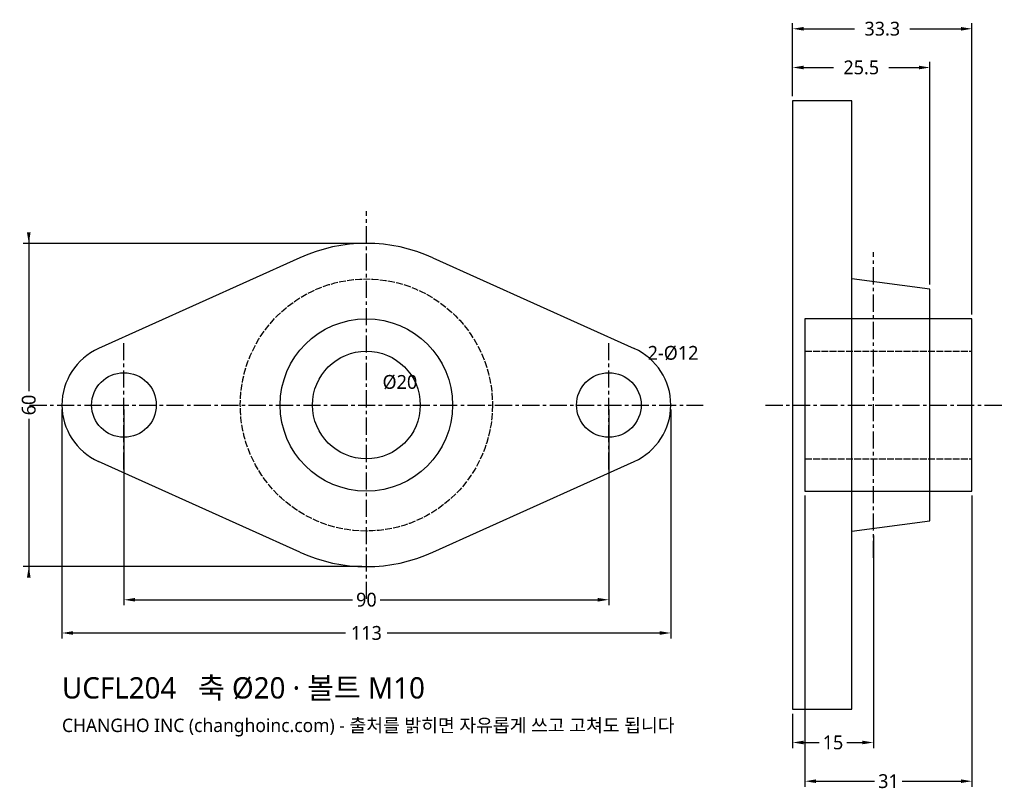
# Model space of a CAD drawing. Header units: millimetres. Extents: x -64 to 118, y -72 to 72.
import ezdxf

# ---------------------------------------------------------------- set-up
doc = ezdxf.new("R2010")
doc.units = ezdxf.units.MM
doc.linetypes.add('CENTER', pattern=[5.08, 3.175, -0.635, 0.635, -0.635])
doc.linetypes.add('DASHED', pattern=[1.524, 1.27, -0.254])
for name, color, linetype in [('문자', 7, 'CONTINUOUS'), ('숨은선', 3, 'DASHED'), ('외형선', 7, 'CONTINUOUS'), ('중심선', 1, 'CENTER'), ('치수', 4, 'CONTINUOUS')]:
    doc.layers.add(name, color=color, linetype=linetype)
doc.styles.add('CH_KOR', font='malgun.ttf')
doc.dimstyles.new('CH_DIM', dxfattribs={"dimtxt": 2.5, "dimasz": 2, "dimexe": 1, "dimexo": 0.8, "dimgap": 0.8, "dimtad": 1, "dimdec": 0, "dimtxsty": 'CH_KOR', "dimcen": 2.5, "dimclrd": 4, "dimclre": 4, "dimclrt": 4, "dimazin": 3, "dimtfac": 1, "dimtmove": 0, "dimatfit": 3})

# ---------------------------------------------------------------- blocks, each defined once
blk = doc.blocks.new('_CLOSEDFILLED')
at = {"color": 0, "linetype": 'BYBLOCK'}
blk.add_solid([(-1, 0.164), (0, 0), (-1, -0.164)], dxfattribs=at)
blk = doc.blocks.new('*D1')
at = {"color": 4}
for p, q in [((-56.5, -0.82), (-56.5, -43.35)), ((56.5, -0.82), (56.5, -43.35)), ((-54.45, -42.33), (-3.85, -42.33)), ((3.85, -42.33), (54.45, -42.33))]:
    blk.add_line(p, q, dxfattribs=at)
at = {"layer": 'Defpoints'}
for p in [(-56.5, 0), (56.5, 0), (-56.5, -42.33)]:
    blk.add_point(p, dxfattribs=at)
at = {"layer": '치수', "color": 4, "xscale": 2.0545454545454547, "yscale": 2.0545454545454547, "rotation": 180}
blk.add_blockref('_CLOSEDFILLED', (-56.5, -42.33), dxfattribs=at)
at = {"layer": '치수', "color": 4, "xscale": 2.0545454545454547, "yscale": 2.0545454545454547}
blk.add_blockref('_CLOSEDFILLED', (56.5, -42.33), dxfattribs=at)
at = {"layer": '치수', "color": 4, "insert": (0, -42.33), "char_height": 2.568, "attachment_point": 5, "style": 'CH_KOR'}
blk.add_mtext('113', dxfattribs=at)
blk = doc.blocks.new('*D2')
at = {"color": 4}
for p, q in [((-45, -0.82), (-45, -37.19)), ((45, -0.82), (45, -37.19)), ((-42.95, -36.16), (-2.57, -36.16)), ((2.57, -36.16), (42.95, -36.16))]:
    blk.add_line(p, q, dxfattribs=at)
at = {"layer": 'Defpoints'}
for p in [(-45, 0), (45, 0), (-45, -36.16)]:
    blk.add_point(p, dxfattribs=at)
at = {"layer": '치수', "color": 4, "xscale": 2.0545454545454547, "yscale": 2.0545454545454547, "rotation": 180}
blk.add_blockref('_CLOSEDFILLED', (-45, -36.16), dxfattribs=at)
at = {"layer": '치수', "color": 4, "xscale": 2.0545454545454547, "yscale": 2.0545454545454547}
blk.add_blockref('_CLOSEDFILLED', (45, -36.16), dxfattribs=at)
at = {"layer": '치수', "color": 4, "insert": (0, -36.16), "char_height": 2.568, "attachment_point": 5, "style": 'CH_KOR'}
blk.add_mtext('90', dxfattribs=at)
blk = doc.blocks.new('*D3')
at = {"color": 4}
for p, q in [((-62.66, 32.05), (-62.66, 2.57)), ((-0.82, 30), (-63.69, 30)), ((-62.66, -2.57), (-62.66, -32.05)), ((-0.82, -30), (-63.69, -30))]:
    blk.add_line(p, q, dxfattribs=at)
at = {"layer": 'Defpoints'}
for p in [(-62.66, 30), (0, 30), (0, -30)]:
    blk.add_point(p, dxfattribs=at)
at = {"layer": '치수', "color": 4, "xscale": 2.0545454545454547, "yscale": 2.0545454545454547}
for p, rotation in [((-62.66, 30), 270), ((-62.66, -30), 90)]:
    blk.add_blockref('_CLOSEDFILLED', p, dxfattribs=dict(at, rotation=rotation))
at = {"layer": '치수', "color": 4, "insert": (-62.66, 0), "char_height": 2.568, "attachment_point": 5, "rotation": 90, "style": 'CH_KOR'}
blk.add_mtext('60', dxfattribs=at)
blk = doc.blocks.new('*D4')
at = {"color": 4}
for p, q in [((79.1, 57.32), (79.1, 63.69)), ((81.15, 62.66), (86.71, 62.66)), ((96.99, 62.66), (102.55, 62.66)), ((104.6, 22.35), (104.6, 63.69))]:
    blk.add_line(p, q, dxfattribs=at)
at = {"layer": 'Defpoints'}
for p in [(79.1, 62.66), (79.1, 56.5), (104.6, 21.53)]:
    blk.add_point(p, dxfattribs=at)
at = {"layer": '치수', "color": 4, "xscale": 2.0545454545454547, "yscale": 2.0545454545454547, "rotation": 180}
blk.add_blockref('_CLOSEDFILLED', (79.1, 62.66), dxfattribs=at)
at = {"layer": '치수', "color": 4, "xscale": 2.0545454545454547, "yscale": 2.0545454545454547}
blk.add_blockref('_CLOSEDFILLED', (104.6, 62.66), dxfattribs=at)
at = {"layer": '치수', "color": 4, "insert": (91.85, 62.66), "char_height": 2.568, "attachment_point": 5, "style": 'CH_KOR'}
blk.add_mtext('25.5', dxfattribs=at)
blk = doc.blocks.new('*D5')
at = {"color": 4}
for p, q in [((79.1, 57.32), (79.1, 70.88)), ((81.15, 69.85), (90.61, 69.85)), ((100.89, 69.85), (110.35, 69.85)), ((112.4, 16.82), (112.4, 70.88))]:
    blk.add_line(p, q, dxfattribs=at)
at = {"layer": 'Defpoints'}
for p in [(79.1, 69.85), (79.1, 56.5), (112.4, 16)]:
    blk.add_point(p, dxfattribs=at)
at = {"layer": '치수', "color": 4, "xscale": 2.0545454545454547, "yscale": 2.0545454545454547, "rotation": 180}
blk.add_blockref('_CLOSEDFILLED', (79.1, 69.85), dxfattribs=at)
at = {"layer": '치수', "color": 4, "xscale": 2.0545454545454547, "yscale": 2.0545454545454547}
blk.add_blockref('_CLOSEDFILLED', (112.4, 69.85), dxfattribs=at)
at = {"layer": '치수', "color": 4, "insert": (95.75, 69.85), "char_height": 2.568, "attachment_point": 5, "style": 'CH_KOR'}
blk.add_mtext('33.3', dxfattribs=at)
blk = doc.blocks.new('*D6')
at = {"color": 4}
for p, q in [((94.1, -24.22), (94.1, -63.69)), ((79.1, -57.32), (79.1, -63.69)), ((81.15, -62.66), (84.03, -62.66)), ((89.17, -62.66), (92.05, -62.66))]:
    blk.add_line(p, q, dxfattribs=at)
at = {"layer": 'Defpoints'}
for p in [(94.1, -23.4), (79.1, -56.5), (79.1, -62.66)]:
    blk.add_point(p, dxfattribs=at)
at = {"layer": '치수', "color": 4, "xscale": 2.0545454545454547, "yscale": 2.0545454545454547, "rotation": 180}
blk.add_blockref('_CLOSEDFILLED', (79.1, -62.66), dxfattribs=at)
at = {"layer": '치수', "color": 4, "xscale": 2.0545454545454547, "yscale": 2.0545454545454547}
blk.add_blockref('_CLOSEDFILLED', (94.1, -62.66), dxfattribs=at)
at = {"layer": '치수', "color": 4, "insert": (86.6, -62.66), "char_height": 2.568, "attachment_point": 5, "style": 'CH_KOR'}
blk.add_mtext('15', dxfattribs=at)
blk = doc.blocks.new('*D7')
at = {"color": 4}
for p, q in [((81.4, -16.82), (81.4, -70.88)), ((112.4, -16.82), (112.4, -70.88)), ((83.45, -69.85), (94.33, -69.85)), ((99.47, -69.85), (110.35, -69.85))]:
    blk.add_line(p, q, dxfattribs=at)
at = {"layer": 'Defpoints'}
for p in [(81.4, -16), (112.4, -16), (81.4, -69.85)]:
    blk.add_point(p, dxfattribs=at)
at = {"layer": '치수', "color": 4, "xscale": 2.0545454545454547, "yscale": 2.0545454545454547, "rotation": 180}
blk.add_blockref('_CLOSEDFILLED', (81.4, -69.85), dxfattribs=at)
at = {"layer": '치수', "color": 4, "xscale": 2.0545454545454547, "yscale": 2.0545454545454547}
blk.add_blockref('_CLOSEDFILLED', (112.4, -69.85), dxfattribs=at)
at = {"layer": '치수', "color": 4, "insert": (96.9, -69.85), "char_height": 2.568, "attachment_point": 5, "style": 'CH_KOR'}
blk.add_mtext('31', dxfattribs=at)

msp = doc.modelspace()

# ---------------------------------------------------------------- linework, layer by layer
at = {"layer": '숨은선'}
for p, q in [((81.4, 10), (112.4, 10)), ((81.4, -10), (112.4, -10))]:
    msp.add_line(p, q, dxfattribs=at)
msp.add_circle((0, 0), 23.4, dxfattribs=at)
at = {"layer": '외형선'}
for p, q in [((-12.33, 27.35), (-49.73, 10.48)), ((12.33, 27.35), (49.73, 10.48)), ((-12.33, -27.35), (-49.73, -10.48)), ((12.33, -27.35), (49.73, -10.48))]:
    msp.add_line(p, q, dxfattribs=at)
for points in [[(79.1, -56.5), (90.1, -56.5), (90.1, 56.5), (79.1, 56.5)], [(81.4, -16), (112.4, -16), (112.4, 16), (81.4, 16)]]:
    msp.add_lwpolyline(points, close=True, dxfattribs=at)
msp.add_lwpolyline([(90.1, -23.4), (104.6, -21.53), (104.6, 21.53), (90.1, 23.4)], dxfattribs=at)
for centre, radius in [((0, 0), 16), ((0, 0), 10), ((-45, 0), 6), ((45, 0), 6)]:
    msp.add_circle(centre, radius, dxfattribs=at)
for centre, radius, start, end in [((0, 0), 30, 65.7253, 114.2747), ((-45, 0), 11.5, 114.2747, 245.7253), ((45, 0), 11.5, -65.7253, 65.7253), ((0, 0), 30, 245.7253, 294.2747)]:
    msp.add_arc(centre, radius, start, end, dxfattribs=at)
at = {"layer": '중심선'}
for p, q in [((0, -36), (0, 36)), ((94.1, -28.4), (94.1, 28.4)), ((-45, -12), (-45, 12)), ((45, -12), (45, 12)), ((-62.5, 0), (62.5, 0)), ((74.1, 0), (118.4, 0))]:
    msp.add_line(p, q, dxfattribs=at)

# ---------------------------------------------------------------- texts
at = {"layer": '문자', "style": 'CH_KOR'}
for s, height, p in [('UCFL204   축 Ø20 · 볼트 M10', 3.955, (-56.5, -54.5)), ('CHANGHO INC (changhoinc.com) - 출처를 밝히면 자유롭게 쓰고 고쳐도 됩니다', 2.486, (-56.5, -60.72))]:
    msp.add_text(s, height=height, dxfattribs=at).set_placement(p)
at = {"layer": '치수', "style": 'CH_KOR'}
for s, p in [('2-Ø12', (52.2, 8.4)), ('Ø20', (3, 3))]:
    msp.add_text(s, height=2.568, dxfattribs=at).set_placement(p)

# ---------------------------------------------------------------- dimensions: what is measured, and where the dimension line sits
at = {"layer": '치수'}
for base, p1, p2, text, picture, middle in [((79.1, 69.85), (79.1, 56.5), (112.4, 16), '33.3', '*D5', (95.75, 69.85)), ((81.4, -69.85), (81.4, -16), (112.4, -16), '31', '*D7', (96.9, -69.85))]:
    dim = msp.add_linear_dim(base=base, p1=p1, p2=p2, text=text, dimstyle='CH_DIM', override={"dimscale": 1.027273, "dimdec": 1, "dimzin": 8, "dimdsep": 46}, dxfattribs=at)
    dim.commit()
    dim.dimension.update_dxf_attribs({"geometry": picture, "text_midpoint": middle})
for base, p1, p2, picture, middle in [((79.1, 62.66), (79.1, 56.5), (104.6, 21.53), '*D4', (91.85, 62.66)), ((-56.5, -42.33), (-56.5, 0), (56.5, 0), '*D1', (0, -42.33)), ((-45, -36.16), (-45, 0), (45, 0), '*D2', (0, -36.16)), ((79.1, -62.66), (79.1, -56.5), (94.1, -23.4), '*D6', (86.6, -62.66))]:
    dim = msp.add_linear_dim(base=base, p1=p1, p2=p2, dimstyle='CH_DIM', override={"dimscale": 1.027273, "dimdec": 1, "dimzin": 8, "dimdsep": 46}, dxfattribs=at)
    dim.commit()
    dim.dimension.update_dxf_attribs({"geometry": picture, "text_midpoint": middle})
dim = msp.add_linear_dim(base=(-62.66, 30), p1=(0, 30), p2=(0, -30), angle=90, dimstyle='CH_DIM', override={"dimscale": 1.027273, "dimdec": 1, "dimzin": 8, "dimdsep": 46}, dxfattribs=at)
dim.commit()
dim.dimension.update_dxf_attribs({"geometry": '*D3', "text_midpoint": (-62.66, 0)})

doc.saveas('drawing.dxf')
